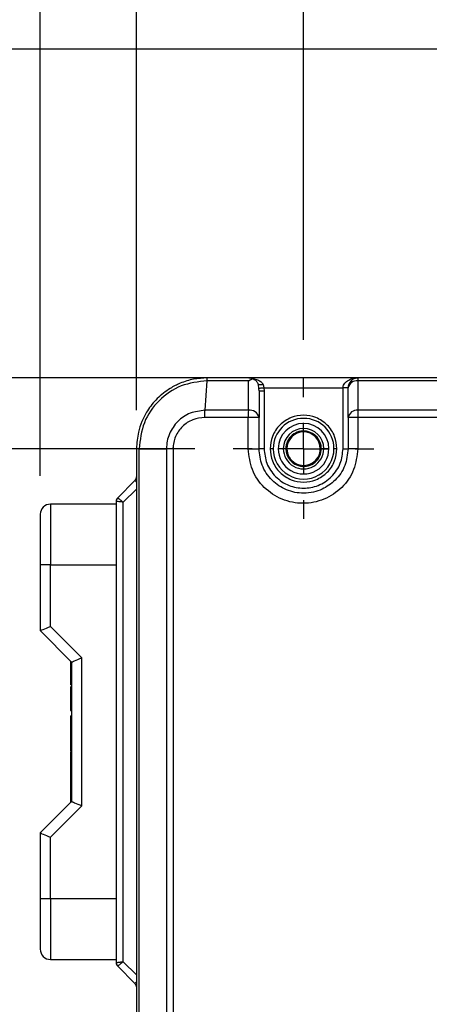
# Model space of a CAD drawing. Header units: millimetres. Extents: x 19 to 819, y 19 to 629.
# Tile 4 of 32: x 111 to 151, y 413 to 510. Entities that reach past the tile are written whole.
import ezdxf

# ---------------------------------------------------------------- set-up
doc = ezdxf.new("R2010")
doc.units = ezdxf.units.MM
doc.header["$LTSCALE"] = 3
doc.linetypes.add('CENTERX2', pattern=[20.32, 12.7, -2.54, 2.54, -2.54])
doc.layers.add('CENTER', color=40, linetype='CENTERX2')
doc.layers.add('DIMENSIONS', color=140, linetype='Continuous', lineweight=25)
doc.styles.add('SLDTEXTSTYLE0', font='TXT', dxfattribs={"width": 0.7})
doc.dimstyles.new('SLDDIMSTYLE0', dxfattribs={"dimtxt": 6.474023, "dimasz": 9.906, "dimexe": 0, "dimexo": 0.0625, "dimgap": 1.618506, "dimtad": 0, "dimtih": 1, "dimtoh": 1, "dimrnd": 1e-09, "dimzin": 12, "dimdsep": 46, "dimtxsty": 'SLDTEXTSTYLE0', "dimsah": 1, "dimcen": 0.09, "dimadec": 0, "dimazin": 3, "dimtfac": 1, "dimtofl": 0, "dimtmove": 0, "dimatfit": 3, "dimfxl": 0, "dimfrac": 2, "dimtolj": 1, "dimtzin": 12, "dimarcsym": 0})
doc.dimstyles.new('SLDDIMSTYLE2', dxfattribs={"dimtxt": 6.474023, "dimasz": 9.906, "dimexe": 0, "dimexo": 0.0625, "dimgap": 1.618506, "dimtad": 0, "dimtih": 1, "dimtoh": 1, "dimrnd": 1e-09, "dimzin": 4, "dimdsep": 46, "dimtxsty": 'SLDTEXTSTYLE0', "dimsah": 1, "dimcen": 0.09, "dimadec": 0, "dimazin": 1, "dimtfac": 1, "dimtofl": 0, "dimtmove": 0, "dimatfit": 3, "dimfxl": 0, "dimfrac": 2, "dimtolj": 1, "dimtzin": 12, "dimarcsym": 0})

# ---------------------------------------------------------------- blocks, each defined once
blk = doc.blocks.new('_D')
at = {"layer": 'DIMENSIONS'}
for p, q in [((112.598, 465.098), (112.598, 589.993)), ((350.198, 455.055), (350.198, 589.993)), ((112.598, 580.468), (162.233, 580.468)), ((350.198, 580.468), (283.679, 580.468))]:
    blk.add_line(p, q, dxfattribs=at)
for points in [[(112.598, 580.468), (122.504, 578.944), (122.504, 581.992)], [(350.198, 580.468), (340.292, 581.992), (340.292, 578.944)]]:
    blk.add_solid(points, dxfattribs=at)
at = {"layer": 'DIMENSIONS', "insert": (163.683, 583.508), "char_height": 6.35, "attachment_point": 1, "style": 'SLDTEXTSTYLE0'}
blk.add_mtext('223MM MIN. - 240MM MAX.', dxfattribs=at)
blk = doc.blocks.new('_D_3')
at = {"layer": 'DIMENSIONS'}
for p, q in [((138.598, 478.525), (138.598, 538.387)), ((205.598, 478.525), (205.598, 538.387)), ((138.598, 528.862), (153.484, 528.862)), ((162.258, 528.862), (160.084, 528.862)), ((160.084, 528.862), (160.084, 518.573)), ((181.496, 528.862), (183.67, 528.862)), ((183.67, 528.862), (183.67, 518.573)), ((205.598, 528.862), (190.27, 528.862)), ((160.084, 518.573), (162.258, 518.573)), ((183.67, 518.573), (181.496, 518.573))]:
    blk.add_line(p, q, dxfattribs=at)
for points in [[(138.598, 528.862), (148.504, 527.338), (148.504, 530.386)], [(205.598, 528.862), (195.692, 530.386), (195.692, 527.338)]]:
    blk.add_solid(points, dxfattribs=at)
at = {"layer": 'DIMENSIONS', "char_height": 6.35, "attachment_point": 1, "style": 'SLDTEXTSTYLE0'}
for s, insert in [('67.0', (162.258, 538.497)), ('2.64', (162.258, 526.758))]:
    blk.add_mtext(s, dxfattribs=dict(at, insert=insert))
blk = doc.blocks.new('_D_4')
at = {"layer": 'DIMENSIONS'}
for p, q in [((122.098, 471.585), (122.098, 563.175)), ((222.098, 471.585), (222.098, 563.175)), ((122.098, 553.65), (152.83, 553.65)), ((161.604, 553.65), (159.43, 553.65)), ((159.43, 553.65), (159.43, 543.361)), ((180.842, 553.65), (183.016, 553.65)), ((183.016, 553.65), (183.016, 543.361)), ((222.098, 553.65), (189.616, 553.65)), ((159.43, 543.361), (161.604, 543.361)), ((183.016, 543.361), (180.842, 543.361))]:
    blk.add_line(p, q, dxfattribs=at)
for points in [[(122.098, 553.65), (132.004, 552.126), (132.004, 555.174)], [(222.098, 553.65), (212.192, 555.174), (212.192, 552.126)]]:
    blk.add_solid(points, dxfattribs=at)
at = {"layer": 'DIMENSIONS', "char_height": 6.35, "attachment_point": 1, "style": 'SLDTEXTSTYLE0'}
for s, insert in [('100.0', (158.911, 563.285)), ('3.94', (161.604, 551.546))]:
    blk.add_mtext(s, dxfattribs=dict(at, insert=insert))
blk = doc.blocks.new('_D_5')
at = {"layer": 'DIMENSIONS'}
for p, q in [((127.848, 467.775), (82.678, 467.775)), ((92.203, 467.775), (92.203, 428.002)), ((82.584, 416.263), (80.41, 416.263)), ((80.41, 416.263), (80.41, 405.974)), ((101.822, 416.263), (103.996, 416.263)), ((103.996, 416.263), (103.996, 405.974)), ((80.41, 405.974), (82.584, 405.974)), ((103.996, 405.974), (101.822, 405.974)), ((92.203, 371.775), (92.203, 404.525)), ((127.848, 371.775), (82.678, 371.775))]:
    blk.add_line(p, q, dxfattribs=at)
for points in [[(92.203, 467.775), (90.679, 457.869), (93.727, 457.869)], [(92.203, 371.775), (93.727, 381.681), (90.679, 381.681)]]:
    blk.add_solid(points, dxfattribs=at)
at = {"layer": 'DIMENSIONS', "char_height": 6.35, "attachment_point": 1, "style": 'SLDTEXTSTYLE0'}
for s, insert in [('96.0', (82.584, 425.898)), ('3.78', (82.584, 414.159))]:
    blk.add_mtext(s, dxfattribs=dict(at, insert=insert))
blk = doc.blocks.new('_D_6')
at = {"layer": 'DIMENSIONS'}
for p, q in [((129.388, 474.775), (58.512, 474.775)), ((68.037, 474.775), (68.037, 449.127)), ((58.418, 437.388), (56.244, 437.388)), ((56.244, 437.388), (56.244, 427.099)), ((77.656, 437.388), (79.83, 437.388)), ((79.83, 437.388), (79.83, 427.099)), ((56.244, 427.099), (58.418, 427.099)), ((79.83, 427.099), (77.656, 427.099)), ((68.037, 364.775), (68.037, 425.65)), ((129.388, 364.775), (58.512, 364.775))]:
    blk.add_line(p, q, dxfattribs=at)
for points in [[(68.037, 474.775), (66.513, 464.869), (69.561, 464.869)], [(68.037, 364.775), (69.561, 374.681), (66.513, 374.681)]]:
    blk.add_solid(points, dxfattribs=at)
at = {"layer": 'DIMENSIONS', "char_height": 6.35, "attachment_point": 1, "style": 'SLDTEXTSTYLE0'}
for s, insert in [('110.0', (55.725, 447.023)), ('4.33', (58.418, 435.285))]:
    blk.add_mtext(s, dxfattribs=dict(at, insert=insert))
blk = doc.blocks.new('_D_7')
at = {"layer": 'DIMENSIONS'}
for p, q in [((168.555, 507.28), (28.12, 507.28)), ((37.645, 507.28), (37.645, 462.705)), ((28.025, 450.967), (25.851, 450.967)), ((25.851, 450.967), (25.851, 440.677)), ((47.264, 450.967), (49.438, 450.967)), ((49.438, 450.967), (49.438, 440.677)), ((25.851, 440.677), (28.025, 440.677)), ((49.438, 440.677), (47.264, 440.677)), ((37.645, 364.775), (37.645, 439.228)), ((129.388, 364.775), (28.12, 364.775))]:
    blk.add_line(p, q, dxfattribs=at)
for points in [[(37.645, 507.28), (36.121, 497.374), (39.169, 497.374)], [(37.645, 364.775), (39.169, 374.681), (36.121, 374.681)]]:
    blk.add_solid(points, dxfattribs=at)
at = {"layer": 'DIMENSIONS', "char_height": 6.35, "attachment_point": 1, "style": 'SLDTEXTSTYLE0'}
for s, insert in [('142.5', (25.333, 460.601)), ('5.61', (28.025, 448.863))]:
    blk.add_mtext(s, dxfattribs=dict(at, insert=insert))
blk = doc.blocks.new('SW_CENTERMARKSYMBOL_0')
at = {"layer": 'CENTER', "color": 0}
for p, q in [((0, 5.08), (0, 6.94)), ((0, 0), (0, 2.54)), ((-5.08, 0), (-6.94, 0)), ((0, 0), (-2.54, 0)), ((0, 0), (0, -2.54)), ((0, 0), (2.54, 0)), ((5.08, 0), (6.94, 0)), ((0, -5.08), (0, -6.94))]:
    blk.add_line(p, q, dxfattribs=at)

msp = doc.modelspace()

# ---------------------------------------------------------------- linework, layer by layer
for p, q in [((128.865, 471.568), (129.077, 474.482)), ((133.152, 474.482), (129.077, 474.482)), ((133.198, 474.775), (129.098, 474.775)), ((133.152, 474.482), (133.559, 474.708)), ((133.152, 471.568), (133.152, 474.482)), ((133.198, 474.775), (133.559, 474.708)), ((143.998, 474.775), (133.198, 474.775)), ((134.189, 473.726), (134.146, 474.118)), ((134.612, 474.109), (134.684, 473.775)), ((143.965, 474.482), (143.965, 471.568)), ((200.232, 474.482), (143.965, 474.482)), ((200.198, 474.775), (143.998, 474.775)), ((134.198, 473.483), (134.189, 473.726)), ((134.198, 473.483), (134.198, 470.861)), ((134.198, 473.483), (134.698, 473.483)), ((134.684, 473.775), (134.698, 473.483)), ((134.684, 473.775), (142.498, 473.775)), ((134.698, 473.483), (134.698, 467.775)), ((142.498, 467.775), (142.498, 473.775)), ((142.998, 473.775), (142.498, 473.775)), ((142.998, 470.861), (142.998, 473.775)), ((133.152, 471.568), (128.865, 471.568)), ((200.232, 471.568), (143.965, 471.568)), ((133.133, 470.861), (128.844, 470.861)), ((133.133, 467.775), (133.133, 470.861)), ((134.198, 470.861), (133.133, 470.861)), ((134.198, 467.775), (134.198, 470.861)), ((143.951, 470.861), (142.998, 470.861)), ((142.998, 470.861), (142.998, 467.775)), ((143.951, 470.861), (143.951, 467.775)), ((200.245, 470.861), (143.951, 470.861)), ((122.364, 467.775), (122.098, 467.775)), ((122.098, 467.775), (122.098, 371.775)), ((122.364, 467.775), (125.058, 467.775)), ((122.364, 371.775), (122.364, 467.775)), ((125.058, 467.775), (125.058, 371.775)), ((125.714, 467.778), (125.714, 371.773)), ((133.133, 467.775), (134.198, 467.775)), ((134.698, 467.775), (134.198, 467.775)), ((135.598, 467.775), (135.298, 467.775)), ((136.598, 467.775), (136.098, 467.775)), ((136.848, 467.775), (136.598, 467.775)), ((140.598, 467.775), (140.348, 467.775)), ((141.098, 467.775), (140.598, 467.775)), ((141.898, 467.775), (141.598, 467.775)), ((142.498, 467.775), (142.998, 467.775)), ((143.951, 467.775), (142.998, 467.775)), ((120.245, 462.921), (121.952, 464.629)), ((120.798, 462.485), (122.098, 463.785)), ((120.098, 462.568), (120.098, 459.075)), ((120.798, 417.065), (120.798, 462.485)), ((113.598, 462.288), (113.598, 456.288)), ((120.098, 462.288), (113.598, 462.288)), ((112.598, 461.288), (112.598, 456.288)), ((120.098, 459.075), (120.098, 456.288)), ((113.598, 456.288), (112.598, 456.288)), ((112.598, 456.288), (112.598, 449.788)), ((113.598, 456.288), (120.098, 456.288)), ((113.598, 450.203), (113.598, 456.288)), ((120.098, 456.288), (120.098, 423.288)), ((112.598, 449.788), (115.698, 446.688)), ((116.698, 447.103), (113.598, 450.203)), ((115.598, 446.788), (115.598, 445.781)), ((116.698, 432.474), (116.698, 447.103)), ((115.598, 446.04), (115.598, 445.636)), ((115.598, 445.781), (115.698, 445.781)), ((115.598, 445.781), (115.598, 444.423)), ((115.698, 446.688), (115.698, 432.888)), ((115.698, 444.423), (115.598, 444.423)), ((115.598, 444.28), (115.598, 444.13)), ((115.598, 444.13), (115.698, 444.13)), ((115.598, 444.13), (115.598, 441.889)), ((115.598, 441.889), (115.698, 441.889)), ((115.598, 441.374), (115.698, 441.374)), ((115.598, 441.374), (115.598, 440.346)), ((115.598, 440.346), (115.698, 440.346)), ((115.598, 440.346), (115.598, 439.102)), ((115.598, 439.102), (115.698, 439.102)), ((115.598, 439.102), (115.598, 438.141)), ((115.598, 439.023), (115.598, 438.95)), ((115.598, 438.509), (115.598, 438.488)), ((115.598, 438.141), (115.698, 438.141)), ((115.598, 438.141), (115.598, 437.907)), ((115.598, 437.907), (115.698, 437.907)), ((115.598, 437.795), (115.598, 437.48)), ((115.598, 437.48), (115.698, 437.48)), ((115.598, 437.48), (115.598, 435.46)), ((115.598, 435.46), (115.698, 435.46)), ((115.598, 435.46), (115.598, 435.386)), ((115.698, 435.386), (115.598, 435.386)), ((115.598, 435.386), (115.598, 435.203)), ((115.598, 435.203), (115.698, 435.203)), ((115.598, 435.203), (115.598, 434.909)), ((115.598, 434.909), (115.598, 434.301)), ((115.598, 434.909), (115.698, 434.909)), ((115.598, 434.301), (115.698, 434.301)), ((115.598, 434.301), (115.598, 433.66)), ((115.598, 433.66), (115.698, 433.66)), ((115.598, 433.66), (115.598, 433.531)), ((115.598, 433.531), (115.698, 433.531)), ((115.598, 433.531), (115.598, 433.39)), ((115.598, 433.39), (115.698, 433.39)), ((115.598, 433.39), (115.598, 432.788)), ((115.698, 432.888), (112.598, 429.788)), ((113.598, 429.374), (116.698, 432.474)), ((112.598, 429.788), (112.598, 423.288)), ((113.598, 423.288), (113.598, 429.374)), ((112.598, 423.288), (112.598, 418.288)), ((113.598, 423.288), (112.598, 423.288)), ((112.598, 423.288), (112.598, 419.275)), ((113.598, 423.288), (113.598, 417.288)), ((120.098, 423.288), (113.598, 423.288)), ((120.098, 423.288), (120.098, 420.525)), ((120.098, 420.502), (120.098, 416.982)), ((113.598, 417.288), (120.098, 417.288)), ((121.952, 414.921), (120.245, 416.629)), ((122.098, 415.765), (120.798, 417.065))]:
    msp.add_line(p, q)
at = {"flags": 128}
for points in [[(134.684, 473.775), (134.593, 473.766), (134.505, 473.757), (134.423, 473.749), (134.35, 473.742), (134.288, 473.736), (134.239, 473.731), (134.206, 473.728), (134.189, 473.726)], [(121.952, 464.629), (121.961, 464.619), (121.989, 464.591), (122.035, 464.545), (122.097, 464.484), (122.098, 464.482)], [(112.598, 449.788), (112.617, 449.796), (112.674, 449.82), (112.767, 449.858), (112.891, 449.91), (113.043, 449.973), (113.215, 450.044), (113.403, 450.122), (113.598, 450.203)], [(115.698, 446.688), (115.717, 446.696), (115.774, 446.72), (115.867, 446.758), (115.991, 446.81), (116.143, 446.873), (116.315, 446.944), (116.503, 447.022), (116.698, 447.103)], [(115.698, 432.888), (115.717, 432.881), (115.774, 432.857), (115.867, 432.819), (115.991, 432.767), (116.143, 432.704), (116.315, 432.633), (116.503, 432.555), (116.698, 432.474)], [(112.598, 429.788), (112.617, 429.781), (112.674, 429.757), (112.767, 429.719), (112.891, 429.667), (113.043, 429.604), (113.215, 429.533), (113.403, 429.455), (113.598, 429.374)], [(122.098, 415.068), (122.097, 415.066), (122.035, 415.005), (121.989, 414.959), (121.961, 414.931), (121.952, 414.921)]]:
    msp.add_lwpolyline(points, dxfattribs=at)
for centre, radius, start, end in [((143.998, 473.775), 1, 89.99994, 180.00006), ((143.863, 473.606), 0.882, 83.40596, 168.97577), ((144.907, 474.523), 0.943, 164.47272, 182.46121), ((144.615, 470.904), 11.482, 176.6849, 180.2152), ((133.31, 470.674), 0.908, 11.89427, 99.99838), ((143.863, 470.692), 0.882, 83.39742, 168.97505), ((159.832, 470.904), 15.881, 177.60377, 180.15554), ((138.598, 467.775), 3, 0.00025, 179.99975), ((138.598, 467.775), 2.5, 360, 180), ((138.598, 467.775), 2, 0.00032, 179.99968), ((138.598, 467.775), 1.75, 80.36878, 179.99991), ((138.598, 467.775), 1.65, 0.00026, 179.99974), ((138.598, 467.775), 1.75, 0.00004, 80.36883), ((138.598, 467.775), 3, 179.99997, 0.00003), ((138.598, 467.775), 2.5, 179.99966, 0.00034), ((138.598, 467.775), 2, 179.99989, 0.00011), ((138.598, 467.775), 1.75, 179.99955, 260.36883), ((138.598, 467.775), 1.65, 179.99974, 0.00026), ((138.598, 467.775), 1.75, 260.36878, 0.0004), ((121.598, 464.982), 0.5, 315.00119, 0.00106), ((120.598, 462.568), 0.5, 134.99834, 180.00185), ((113.598, 461.288), 1, 89.99994, 180.00006), ((113.598, 418.288), 1, 179.99994, 270.00006), ((120.598, 416.982), 0.5, 179.99657, 225.00495), ((121.598, 414.568), 0.5, 359.99894, 44.99881)]:
    msp.add_arc(centre, radius, start, end)
for points, knots in [([(129.098, 474.775), (128.637, 474.749), (127.721, 474.696), (126.48, 474.304), (125.255, 473.681), (124.121, 472.783), (123.204, 471.636), (122.618, 470.497), (122.197, 469.246), (122.135, 468.328), (122.098, 467.775)], [0, 0, 0, 0, 0.125717, 0.250173, 0.352142, 0.50035, 0.641621, 0.749862, 0.849272, 1, 1, 1, 1]), ([(129.077, 474.482), (128.197, 474.382), (126.438, 474.181), (124.22, 472.631), (122.667, 470.414), (122.465, 468.656), (122.364, 467.775)], [0, 0, 0, 0, 0.250006, 0.500208, 0.749694, 1, 1, 1, 1]), ([(129.077, 474.482), (129.078, 474.524), (129.079, 474.596), (129.086, 474.687), (129.087, 474.744), (129.096, 474.769), (129.098, 474.775)], [0, 0, 0, 0, 0.422181, 0.736338, 0.930727, 1, 1, 1, 1]), ([(133.559, 474.708), (133.659, 474.657), (133.854, 474.559), (134.028, 474.352), (134.094, 474.217), (134.114, 474.177)], [0, 0, 0, 0, 0.4217, 0.831973, 1, 1, 1, 1]), ([(133.583, 474.694), (133.747, 474.673), (134.048, 474.635), (134.404, 474.401), (134.548, 474.199), (134.612, 474.109)], [0, 0, 0, 0, 0.399297, 0.729491, 1, 1, 1, 1]), ([(134.146, 474.117), (134.143, 474.121), (134.135, 474.131), (134.125, 474.151), (134.118, 474.168), (134.114, 474.177)], [0, 0, 0, 0, 0.196822, 0.558043, 1, 1, 1, 1]), ([(134.612, 474.109), (134.575, 474.101), (134.508, 474.087), (134.422, 474.078), (134.362, 474.074), (134.296, 474.074), (134.222, 474.076), (134.168, 474.105), (134.146, 474.118)], [0, 0, 0, 0, 0.241177, 0.425761, 0.548693, 0.615369, 0.842443, 1, 1, 1, 1]), ([(142.498, 473.775), (142.503, 473.838), (142.514, 473.967), (142.601, 474.155), (142.742, 474.334), (143.012, 474.551), (143.441, 474.736), (143.812, 474.762), (143.998, 474.775)], [0, 0, 0, 0, 0.095147, 0.195431, 0.308783, 0.437653, 0.718458, 1, 1, 1, 1]), ([(128.865, 471.568), (128.368, 471.51), (127.375, 471.393), (126.106, 470.524), (125.406, 469.478), (125.101, 468.526), (125.072, 468.026), (125.058, 467.775)], [0, 0, 0, 0, 0.250093, 0.499221, 0.748065, 0.873263, 1, 1, 1, 1]), ([(128.844, 470.861), (128.845, 470.926), (128.845, 471.053), (128.849, 471.239), (128.855, 471.409), (128.862, 471.517), (128.865, 471.568)], [0, 0, 0, 0, 0.2757262, 0.5409374, 0.7854603, 1, 1, 1, 1]), ([(141.898, 467.775), (141.854, 468.19), (141.785, 468.831), (141.375, 469.6), (140.948, 470.124), (140.423, 470.553), (139.654, 470.951), (138.598, 471.155), (137.542, 470.951), (136.773, 470.554), (136.248, 470.124), (135.822, 469.6), (135.411, 468.831), (135.342, 468.19), (135.298, 467.775)], [0, 0, 0, 0, 0.11972, 0.184834, 0.249999, 0.315113, 0.380278, 0.5, 0.619722, 0.684836, 0.75, 0.815113, 0.88028, 1, 1, 1, 1]), ([(128.844, 470.861), (128.438, 470.816), (127.626, 470.727), (126.581, 470.025), (126.003, 469.17), (125.75, 468.391), (125.726, 467.982), (125.714, 467.778)], [0, 0, 0, 0, 0.249393, 0.498827, 0.748231, 0.873701, 1, 1, 1, 1]), ([(125.714, 467.778), (125.653, 467.777), (125.534, 467.777), (125.361, 467.776), (125.203, 467.776), (125.104, 467.775), (125.058, 467.775)], [0, 0, 0, 0, 0.279806, 0.545767, 0.788646, 1, 1, 1, 1]), ([(143.951, 467.775), (143.869, 467.067), (143.706, 465.651), (142.453, 463.854), (140.666, 462.656), (138.544, 462.235), (136.422, 462.654), (134.633, 463.852), (133.378, 465.65), (133.215, 467.066), (133.133, 467.775)], [0, 0, 0, 0, 0.125148, 0.250146, 0.375028, 0.499849, 0.624694, 0.749672, 0.874759, 1, 1, 1, 1]), ([(142.998, 467.775), (142.934, 467.206), (142.803, 466.054), (141.819, 464.632), (140.652, 463.817), (139.559, 463.447), (138.357, 463.31), (136.875, 463.602), (135.635, 464.429), (134.898, 465.343), (134.348, 466.369), (134.257, 467.22), (134.198, 467.775)], [0, 0, 0, 0, 0.123289, 0.24987, 0.36275, 0.428354, 0.499913, 0.624527, 0.749297, 0.815744, 0.879768, 1, 1, 1, 1]), ([(134.698, 467.775), (134.75, 467.284), (134.83, 466.53), (135.317, 465.622), (135.82, 464.998), (136.445, 464.491), (137.353, 464.02), (138.598, 463.781), (139.843, 464.02), (140.751, 464.491), (141.376, 464.998), (141.88, 465.622), (142.366, 466.53), (142.446, 467.284), (142.498, 467.775)], [0, 0, 0, 0, 0.119729, 0.184181, 0.250001, 0.31582, 0.380272, 0.5, 0.619728, 0.68418, 0.749999, 0.815819, 0.880271, 1, 1, 1, 1]), ([(135.298, 467.775), (135.342, 467.36), (135.411, 466.719), (135.822, 465.95), (136.248, 465.426), (136.773, 464.997), (137.542, 464.599), (138.598, 464.395), (139.654, 464.599), (140.423, 464.996), (140.948, 465.426), (141.374, 465.95), (141.785, 466.719), (141.854, 467.36), (141.898, 467.775)], [0, 0, 0, 0, 0.119721, 0.184835, 0.25, 0.315114, 0.380279, 0.5, 0.619721, 0.684835, 0.75, 0.815113, 0.880279, 1, 1, 1, 1]), ([(120.798, 462.485), (120.742, 462.492), (120.639, 462.504), (120.474, 462.523), (120.335, 462.54), (120.222, 462.553), (120.153, 462.561), (120.115, 462.566), (120.098, 462.568)], [0, 0, 0, 0, 0.24093, 0.439745, 0.707106, 0.835909, 0.927926, 1, 1, 1, 1]), ([(120.245, 462.921), (120.258, 462.911), (120.288, 462.887), (120.342, 462.845), (120.432, 462.773), (120.542, 462.687), (120.673, 462.584), (120.754, 462.52), (120.798, 462.485)], [0, 0, 0, 0, 0.0720584, 0.164075, 0.2928992, 0.560213, 0.759037, 1, 1, 1, 1]), ([(120.098, 416.982), (120.115, 416.984), (120.153, 416.989), (120.222, 416.997), (120.335, 417.01), (120.474, 417.027), (120.639, 417.046), (120.742, 417.058), (120.798, 417.065)], [0, 0, 0, 0, 0.0720634, 0.1640825, 0.2928929, 0.560225, 0.7590393, 1, 1, 1, 1]), ([(120.798, 417.065), (120.754, 417.03), (120.673, 416.966), (120.542, 416.863), (120.432, 416.777), (120.342, 416.706), (120.288, 416.663), (120.258, 416.639), (120.245, 416.629)], [0, 0, 0, 0, 0.240933, 0.439749, 0.707114, 0.835917, 0.927933, 1, 1, 1, 1])]:
    msp.add_open_spline(points, degree=3, knots=knots)

# ---------------------------------------------------------------- block references
at = {"layer": 'CENTER'}
msp.add_blockref('SW_CENTERMARKSYMBOL_0', (138.598, 467.775), dxfattribs=at)

# ---------------------------------------------------------------- dimensions: what is measured, and where the dimension line sits
at = {"layer": 'DIMENSIONS'}
dim = msp.add_linear_dim(base=(350.198, 580.468), p1=(112.598, 461.288), p2=(350.198, 451.245), text='223MM MIN. - 240MM MAX.', dimstyle='SLDDIMSTYLE0', dxfattribs=at)
dim.commit()
dim.dimension.update_dxf_attribs({"geometry": '_D', "text_midpoint": (222.956, 580.468), "dimtype": 160})
for base, p1, p2, angle, dimstyle, picture, middle in [((222.098, 553.65), (122.098, 467.775), (222.098, 467.775), 0, 'SLDDIMSTYLE2', '_D_4', (171.223, 553.65)), ((37.6446, 507.2798), (133.1981, 364.775), (172.3653, 507.2798), 90, 'SLDDIMSTYLE0', '_D_7', (37.6446, 450.9665)), ((68.037, 364.775), (133.198, 474.775), (133.198, 364.775), 90, 'SLDDIMSTYLE2', '_D_6', (68.037, 437.388)), ((92.203, 371.775), (131.658, 467.775), (131.658, 371.775), 90, 'SLDDIMSTYLE2', '_D_5', (92.203, 416.263))]:
    dim = msp.add_linear_dim(base=base, p1=p1, p2=p2, angle=angle, dimstyle=dimstyle, dxfattribs=at)
    dim.commit()
    dim.dimension.update_dxf_attribs({"geometry": picture, "text_midpoint": middle, "dimtype": 160})
dim = msp.add_linear_dim(base=(205.598, 528.862), p1=(138.598, 474.715), p2=(205.598, 474.715), dimstyle='SLDDIMSTYLE2', dxfattribs=at)
dim.commit()
dim.dimension.update_dxf_attribs({"geometry": '_D_3', "text_midpoint": (171.877, 528.862), "dimtype": 160})

doc.saveas('drawing.dxf')
